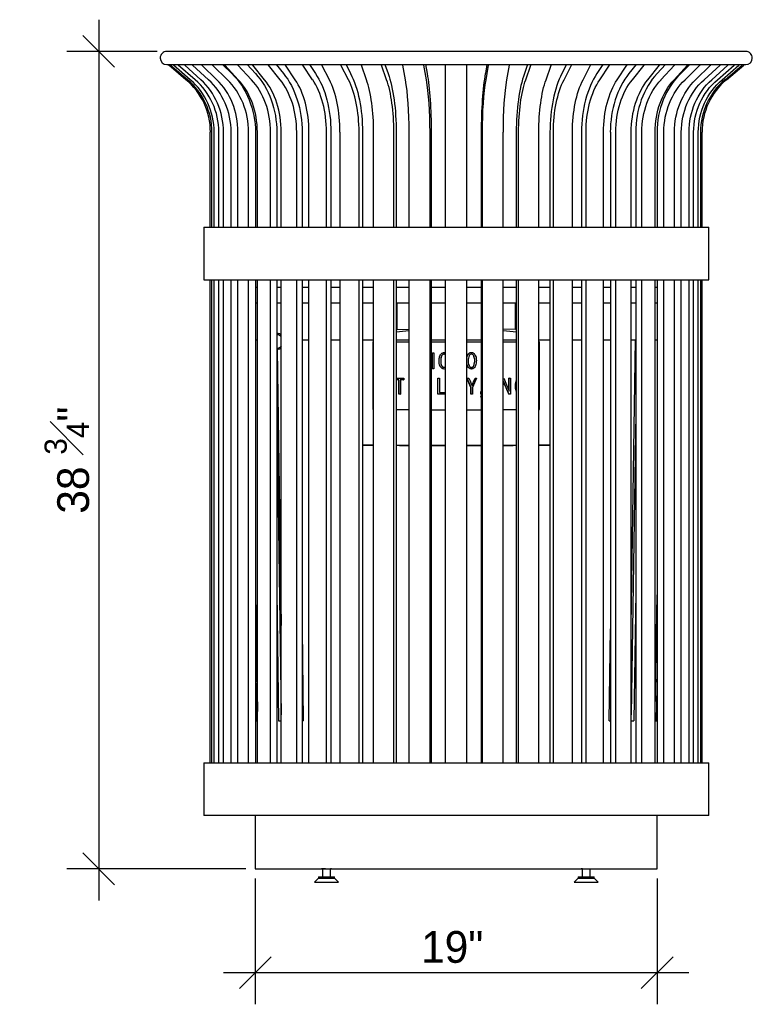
# Model space of a CAD drawing. Extents: x 0.6 to 16.4, y 0.7 to 12.9.
# Tile 1 of 19: x 0.6 to 2.9, y 0.9 to 4. Entities that reach past the tile are written whole.
import ezdxf

# ---------------------------------------------------------------- set-up
doc = ezdxf.new("R2010")
doc.units = 0
doc.header["$MEASUREMENT"] = 0
doc.layers.get('0').update_dxf_attribs({"lineweight": 9})
doc.layers.get('Defpoints').update_dxf_attribs({"lineweight": 9})
for name, color, linetype, lineweight in [('SH_Text', 7, 'Continuous', 25), ('VG_P_Cells', 3, 'Continuous', 25), ('VG_P_Text', 7, 'Continuous', 25)]:
    doc.layers.add(name, color=color, linetype=linetype, lineweight=lineweight)
doc.styles.add('Style-font31', font='font31.shx')
doc.dimstyles.new('Fract  Slanted', dxfattribs={"dimtxt": 0.1, "dimasz": 0.1, "dimexe": 0.1, "dimexo": 0.03, "dimgap": 0.03, "dimtad": 1, "dimdec": 1, "dimlfac": 12, "dimzin": 3, "dimdsep": 46, "dimlunit": 4, "dimtxsty": 'Style-font31', "dimblk": 'OBLIQUE', "dimcen": 0.09, "dimdle": 0.1, "dimclrd": 256, "dimclre": 256, "dimclrt": 256, "dimadec": 1, "dimazin": 3, "dimtfac": 0.75, "dimtdec": 1, "dimtofl": 0, "dimtmove": 0, "dimatfit": 3, "dimfxl": 1, "dimtfill": 1, "dimfrac": 1, "dimtzin": 3, "dimlwd": -1, "dimlwe": -1, "dimarcsym": 0})

# ---------------------------------------------------------------- blocks, each defined once
blk = doc.blocks.new('_Oblique')
at = {"color": 0, "linetype": 'ByBlock', "lineweight": -2}
blk.add_line((-0.5, -0.5), (0.5, 0.5), dxfattribs=at)
blk = doc.blocks.new('*D6')
at = {"layer": 'Defpoints', "color": 0, "transparency": 16777216}
for p in [(1.0361, 3.924), (0.8216, 1.349), (1.3152, 1.349)]:
    blk.add_point(p, dxfattribs=at)
at = {"layer": 'SH_Text', "transparency": 16777216}
for p, q in [((0.8216, 4.024), (0.8216, 1.249)), ((1.0061, 3.924), (0.7216, 3.924)), ((1.2852, 1.349), (0.7216, 1.349))]:
    blk.add_line(p, q, dxfattribs=at)
at = {"layer": 'SH_Text', "transparency": 16777216, "xscale": 0.1, "yscale": 0.1, "zscale": 0.1}
for p, rotation in [((0.8216, 3.924), 90), ((0.8216, 1.349), 270)]:
    blk.add_blockref('_Oblique', p, dxfattribs=dict(at, rotation=rotation))
at = {"layer": 'SH_Text', "transparency": 16777216, "insert": (0.7216, 2.6365), "char_height": 0.1, "attachment_point": 5, "rotation": 90, "style": 'Style-font31'}
blk.add_mtext('38 {\\H0.7x;\\S3#4;}"', dxfattribs=at)
blk = doc.blocks.new('*D7')
at = {"layer": 'Defpoints', "color": 0, "transparency": 16777216}
for p in [(1.3152, 1.349), (2.5819, 1.349), (2.5819, 1.0223)]:
    blk.add_point(p, dxfattribs=at)
at = {"layer": 'SH_Text', "transparency": 16777216}
for p, q in [((1.3152, 1.319), (1.3152, 0.9223)), ((2.5819, 1.319), (2.5819, 0.9223)), ((1.2152, 1.0223), (2.6819, 1.0223))]:
    blk.add_line(p, q, dxfattribs=at)
at = {"layer": 'SH_Text', "transparency": 16777216, "xscale": 0.1, "yscale": 0.1, "zscale": 0.1, "rotation": 180}
blk.add_blockref('_Oblique', (1.3152, 1.0223), dxfattribs=at)
at = {"layer": 'SH_Text', "transparency": 16777216, "xscale": 0.1, "yscale": 0.1, "zscale": 0.1}
blk.add_blockref('_Oblique', (2.5819, 1.0223), dxfattribs=at)
at = {"layer": 'SH_Text', "transparency": 16777216, "insert": (1.9359, 1.1023), "char_height": 0.1, "attachment_point": 5, "style": 'Style-font31'}
blk.add_mtext('19"', dxfattribs=at)

msp = doc.modelspace()

# ---------------------------------------------------------------- linework, layer by layer
at = {"layer": 'VG_P_Cells'}
for p, q in [((1.9486, 3.924), (1.0361, 3.924)), ((1.9486, 3.924), (1.0361, 3.924)), ((2.8611, 3.924), (1.9486, 3.924)), ((2.8611, 3.924), (1.9486, 3.924)), ((1.0361, 3.8824), (1.0389, 3.8824)), ((1.0361, 3.8824), (1.9486, 3.8824)), ((1.0963, 3.835), (1.0421, 3.8805)), ((1.0963, 3.835), (1.0421, 3.8805)), ((1.1012, 3.835), (1.0471, 3.8805)), ((1.2119, 3.8824), (1.2165, 3.8824)), ((1.2893, 3.8824), (1.3054, 3.8824)), ((1.3814, 3.8824), (1.4097, 3.8824)), ((1.4861, 3.8824), (1.5233, 3.8824)), ((1.6012, 3.8824), (1.6483, 3.8824)), ((1.724, 3.8824), (1.7804, 3.8824)), ((1.8519, 3.8824), (1.915, 3.8824)), ((1.9152, 3.8823), (1.9152, 3.8824)), ((1.9152, 3.8813), (1.9152, 3.8823)), ((1.9152, 3.8805), (1.9152, 3.8813)), ((1.9486, 3.8824), (2.8611, 3.8824)), ((1.9819, 3.8823), (1.9819, 3.8824)), ((1.9819, 3.8813), (1.9819, 3.8823)), ((1.9819, 3.8805), (1.9819, 3.8813)), ((1.9821, 3.8824), (2.0452, 3.8824)), ((2.1167, 3.8824), (2.1731, 3.8824)), ((2.2488, 3.8824), (2.2959, 3.8824)), ((2.3738, 3.8824), (2.411, 3.8824)), ((2.4874, 3.8824), (2.5157, 3.8824)), ((2.5917, 3.8824), (2.6078, 3.8824)), ((2.6806, 3.8824), (2.6852, 3.8824)), ((2.7959, 3.835), (2.85, 3.8805)), ((2.8009, 3.835), (2.855, 3.8805)), ((2.8009, 3.835), (2.855, 3.8805)), ((2.8583, 3.8824), (2.8611, 3.8824)), ((1.1731, 3.3709), (1.1731, 3.6698)), ((1.1731, 3.3709), (1.1731, 3.6698)), ((1.178, 3.3709), (1.178, 3.6698)), ((2.7191, 3.3709), (2.7191, 3.6698)), ((2.724, 3.3709), (2.724, 3.6698)), ((1.1527, 3.3709), (1.1527, 3.2042)), ((1.1527, 3.3709), (1.9486, 3.3709)), ((1.9486, 3.3709), (2.7444, 3.3709)), ((2.7444, 3.2042), (2.7444, 3.3709)), ((1.1527, 3.2042), (1.9486, 3.2042)), ((1.1731, 1.6834), (1.1731, 3.2042)), ((1.1731, 1.6834), (1.1731, 3.2042)), ((1.178, 1.6834), (1.178, 3.2042)), ((1.9486, 3.2042), (2.7444, 3.2042)), ((2.7191, 1.6834), (2.7191, 3.2042)), ((2.724, 1.6834), (2.724, 3.2042)), ((1.3156, 3.1818), (1.3217, 3.1818)), ((1.3828, 3.1818), (1.3969, 3.1818)), ((1.4627, 3.1818), (1.4843, 3.1818)), ((1.5535, 3.1818), (1.5822, 3.1818)), ((1.6531, 3.1818), (1.6882, 3.1818)), ((1.7593, 3.1818), (1.8001, 3.1818)), ((1.8697, 3.1818), (1.9152, 3.1818)), ((1.9819, 3.1818), (2.0274, 3.1818)), ((2.097, 3.1818), (2.1378, 3.1818)), ((2.2089, 3.1818), (2.244, 3.1818)), ((2.3149, 3.1818), (2.3436, 3.1818)), ((2.4128, 3.1818), (2.4344, 3.1818)), ((2.5002, 3.1818), (2.5143, 3.1818)), ((2.5754, 3.1818), (2.5816, 3.1818)), ((1.3156, 3.1318), (1.3217, 3.1318)), ((1.3828, 3.1318), (1.3969, 3.1318)), ((1.4627, 3.1318), (1.4843, 3.1318)), ((1.5535, 3.1318), (1.5822, 3.1318)), ((1.6531, 3.1318), (1.6882, 3.1318)), ((1.7593, 3.1318), (1.8001, 3.1318)), ((1.7622, 3.0485), (1.7622, 3.1318)), ((1.8697, 3.1318), (1.9152, 3.1318)), ((1.9819, 3.1318), (2.0274, 3.1318)), ((2.097, 3.1318), (2.1378, 3.1318)), ((2.1349, 3.0485), (2.1349, 3.1318)), ((2.2089, 3.1318), (2.244, 3.1318)), ((2.3149, 3.1318), (2.3436, 3.1318)), ((2.4128, 3.1318), (2.4344, 3.1318)), ((2.5002, 3.1318), (2.5143, 3.1318)), ((1.7593, 3.0476), (1.7622, 3.0485)), ((1.7622, 3.0485), (1.8001, 3.0491)), ((2.1349, 3.0485), (2.097, 3.0491)), ((2.1378, 3.0476), (2.1349, 3.0485)), ((1.3156, 3.0151), (1.3217, 3.0151)), ((1.3828, 3.0367), (1.3844, 3.0367)), ((1.4627, 3.0151), (1.4843, 3.0151)), ((1.5535, 3.0151), (1.5822, 3.0151)), ((1.6531, 3.0151), (1.6882, 3.0151)), ((1.7593, 3.0151), (1.8001, 3.0151)), ((1.8697, 3.0151), (1.9152, 3.0151)), ((1.9819, 3.0151), (2.0274, 3.0151)), ((2.097, 3.0151), (2.1378, 3.0151)), ((2.2089, 3.0151), (2.244, 3.0151)), ((2.3149, 3.0151), (2.3436, 3.0151)), ((2.4128, 3.0151), (2.4344, 3.0151)), ((2.5002, 3.0151), (2.5143, 3.0151)), ((1.3844, 2.9846), (1.3828, 2.9846)), ((1.6861, 3.0087), (1.6861, 2.7962)), ((2.2111, 2.7962), (2.2111, 3.0087)), ((1.8734, 2.9245), (1.8734, 2.9745)), ((1.8734, 2.9745), (1.8781, 2.9745)), ((1.8781, 2.9745), (1.8784, 2.9745)), ((1.8781, 2.9745), (1.8781, 2.9245)), ((1.8784, 2.9745), (1.8784, 2.9245)), ((1.91, 2.9755), (1.9101, 2.9755)), ((1.9965, 2.9756), (1.9963, 2.9756)), ((1.8781, 2.9245), (1.8734, 2.9245)), ((1.8781, 2.9245), (1.8784, 2.9245)), ((1.9096, 2.9234), (1.9098, 2.9234)), ((1.9967, 2.9287), (1.9966, 2.9287)), ((1.7593, 2.8945), (1.7826, 2.8945)), ((1.7674, 2.889), (1.7593, 2.889)), ((1.7674, 2.8445), (1.7674, 2.889)), ((1.7826, 2.889), (1.772, 2.889)), ((1.772, 2.889), (1.772, 2.8445)), ((1.7729, 2.889), (1.7729, 2.8445)), ((1.7826, 2.8945), (1.7834, 2.8945)), ((1.7826, 2.8945), (1.7826, 2.889)), ((1.7826, 2.889), (1.7835, 2.889)), ((1.7834, 2.8945), (1.7835, 2.889)), ((1.8697, 2.8949), (1.8698, 2.8949)), ((1.8698, 2.8949), (1.8698, 2.8449)), ((1.8909, 2.8445), (1.8909, 2.8945)), ((1.8909, 2.8945), (1.8957, 2.8945)), ((1.8957, 2.8945), (1.896, 2.8945)), ((1.8957, 2.8945), (1.8957, 2.85)), ((1.896, 2.8945), (1.896, 2.85)), ((1.9828, 2.8945), (1.9825, 2.8945)), ((1.9828, 2.8945), (1.9884, 2.8945)), ((2.0083, 2.8945), (2.008, 2.8945)), ((2.0083, 2.8945), (2.0126, 2.8945)), ((2.097, 2.8945), (2.098, 2.8945)), ((2.1157, 2.8945), (2.1148, 2.8945)), ((2.1148, 2.8608), (2.1148, 2.8945)), ((2.1157, 2.8945), (2.1194, 2.8945)), ((2.1157, 2.8608), (2.1157, 2.8945)), ((2.1194, 2.8945), (2.1194, 2.8445)), ((1.9954, 2.8655), (1.995, 2.8655)), ((1.995, 2.8445), (1.995, 2.8655)), ((1.9954, 2.8445), (1.9954, 2.8655)), ((2.0001, 2.8655), (2.0001, 2.8445)), ((2.1149, 2.856), (2.1148, 2.8572)), ((1.772, 2.8445), (1.7674, 2.8445)), ((1.772, 2.8445), (1.7729, 2.8445)), ((1.8697, 2.8449), (1.8698, 2.8449)), ((1.9131, 2.8445), (1.8909, 2.8445)), ((1.8957, 2.85), (1.9131, 2.85)), ((1.9131, 2.85), (1.9133, 2.85)), ((1.9131, 2.85), (1.9131, 2.8445)), ((1.9131, 2.8445), (1.9133, 2.8445)), ((1.9133, 2.85), (1.9133, 2.8445)), ((1.9954, 2.8445), (1.995, 2.8445)), ((2.0001, 2.8445), (1.9954, 2.8445)), ((2.0264, 2.835), (2.0258, 2.835)), ((2.0269, 2.8528), (2.0263, 2.8528)), ((2.0263, 2.8445), (2.0263, 2.8528)), ((2.0269, 2.8445), (2.0263, 2.8445)), ((2.0274, 2.835), (2.0264, 2.835)), ((2.0269, 2.8528), (2.0274, 2.8528)), ((2.0269, 2.8445), (2.0269, 2.8528)), ((2.0274, 2.8445), (2.0269, 2.8445)), ((2.1149, 2.8445), (2.1139, 2.8445)), ((2.1194, 2.8445), (2.1149, 2.8445)), ((1.1527, 1.6834), (1.1527, 1.5167)), ((1.1527, 1.6834), (1.9486, 1.6834)), ((1.9486, 1.6834), (2.7444, 1.6834)), ((2.7444, 1.5167), (2.7444, 1.6834)), ((2.7444, 1.5167), (1.1527, 1.5167)), ((1.3152, 1.5157), (1.3152, 1.349)), ((2.5819, 1.349), (2.5819, 1.5157)), ((1.3152, 1.349), (1.9486, 1.349)), ((1.5365, 1.349), (1.524, 1.349)), ((1.5365, 1.349), (1.5523, 1.349)), ((1.5557, 1.349), (1.5523, 1.349)), ((1.9486, 1.349), (2.5819, 1.349)), ((2.3467, 1.349), (2.3421, 1.349)), ((2.3467, 1.349), (2.3629, 1.349)), ((2.3629, 1.349), (2.3745, 1.349))]:
    msp.add_line(p, q, dxfattribs=at)
at = {"layer": 'VG_P_Cells', "flags": 128}
for points in [[(1.8944, 2.9499), (1.8945, 2.9545), (1.8947, 2.9567), (1.8953, 2.9601), (1.8963, 2.9635), (1.897, 2.9652), (1.8986, 2.9682), (1.8996, 2.9696), (1.9013, 2.9716), (1.9033, 2.9732), (1.9043, 2.9739), (1.9067, 2.975), (1.9079, 2.9753), (1.91, 2.9755)], [(1.9096, 2.9234), (1.9072, 2.9237), (1.9057, 2.9242), (1.9048, 2.9247), (1.903, 2.9258), (1.9019, 2.9268), (1.8999, 2.9292), (1.8983, 2.9317), (1.8974, 2.9334), (1.8963, 2.9364), (1.8952, 2.9408), (1.8947, 2.9438), (1.8944, 2.9499)], [(1.9099, 2.9702), (1.9091, 2.9701), (1.9077, 2.9698), (1.9063, 2.9692), (1.9055, 2.9686), (1.904, 2.9672), (1.903, 2.9658), (1.9025, 2.9647), (1.9015, 2.9624), (1.9004, 2.9584), (1.8999, 2.9554), (1.8997, 2.9533), (1.8995, 2.949)], [(1.8995, 2.949), (1.8995, 2.9469), (1.8999, 2.9428), (1.9004, 2.9399), (1.9016, 2.936), (1.9032, 2.9329), (1.9041, 2.9316), (1.9056, 2.9302), (1.9064, 2.9297), (1.9076, 2.9291), (1.9097, 2.9287)], [(1.9099, 2.9702), (1.9083, 2.9699), (1.9073, 2.9696), (1.9055, 2.9684), (1.9047, 2.9676), (1.9033, 2.9658), (1.9022, 2.9638), (1.9007, 2.9596), (1.8998, 2.9557), (1.8997, 2.9534), (1.8996, 2.949)], [(1.8996, 2.949), (1.8998, 2.9439), (1.9002, 2.9413), (1.9012, 2.9374), (1.9027, 2.9338), (1.9038, 2.9322), (1.9051, 2.9307), (1.9058, 2.9301), (1.9074, 2.9292), (1.9083, 2.9289), (1.9098, 2.9287)], [(1.9152, 2.9676), (1.9139, 2.9689), (1.9131, 2.9693), (1.9119, 2.9699), (1.9099, 2.9702)], [(1.91, 2.9755), (1.9124, 2.9752), (1.9136, 2.9749), (1.9152, 2.9743)], [(1.9101, 2.9755), (1.9124, 2.9753), (1.9136, 2.975), (1.9152, 2.9743)], [(1.9819, 2.959), (1.9828, 2.9631), (1.9836, 2.9652), (1.9846, 2.9674), (1.9854, 2.9685), (1.9878, 2.9715), (1.9894, 2.9729), (1.9919, 2.9745), (1.9938, 2.9753), (1.9948, 2.9755), (1.9963, 2.9756)], [(1.9819, 2.9578), (1.9823, 2.9597), (1.9834, 2.9634), (1.9848, 2.9668), (1.9859, 2.9688), (1.9882, 2.972), (1.9891, 2.9729), (1.9908, 2.9743), (1.9926, 2.9751), (1.9939, 2.9754), (1.9965, 2.9756)], [(1.9965, 2.9705), (1.9951, 2.9703), (1.9942, 2.9701), (1.9926, 2.9692), (1.9919, 2.9686), (1.9906, 2.9672), (1.9895, 2.9656), (1.9889, 2.9644), (1.9878, 2.9619), (1.9867, 2.9578), (1.9864, 2.9551), (1.9862, 2.9494)], [(1.9862, 2.9494), (1.9863, 2.9453), (1.9866, 2.9428), (1.9875, 2.9383), (1.9889, 2.9346), (1.9897, 2.9333), (1.9914, 2.931), (1.9929, 2.9298), (1.9945, 2.929), (1.9954, 2.9288), (1.9967, 2.9287)], [(1.9963, 2.9756), (1.9963, 2.9756), (1.9963, 2.9756), (1.9963, 2.9756), (1.9963, 2.9756), (1.9963, 2.9756), (1.9963, 2.9756), (1.9963, 2.9756), (1.9964, 2.9756), (1.9964, 2.9756), (1.9964, 2.9756), (1.9964, 2.9756), (1.9964, 2.9756), (1.9964, 2.9756), (1.9964, 2.9756), (1.9964, 2.9756), (1.9964, 2.9756), (1.9964, 2.9756), (1.9964, 2.9756), (1.9964, 2.9756), (1.9964, 2.9756), (1.9964, 2.9756), (1.9964, 2.9756), (1.9964, 2.9756), (1.9964, 2.9756)], [(1.9965, 2.9756), (1.9984, 2.9755), (1.9996, 2.9752), (2.0018, 2.9742), (2.0028, 2.9736), (2.0047, 2.972), (2.0064, 2.9701), (2.0074, 2.9687), (2.0091, 2.9658), (2.0098, 2.9641), (2.0109, 2.9606), (2.0116, 2.9571), (2.0118, 2.9548), (2.012, 2.9501)], [(2.0069, 2.9501), (2.0068, 2.9525), (2.0062, 2.9572), (2.0056, 2.96), (2.0044, 2.9634), (2.0037, 2.9649), (2.0025, 2.9668), (2.0018, 2.9676), (2.0004, 2.969), (1.9996, 2.9696), (1.9984, 2.9701), (1.9965, 2.9705)], [(1.9966, 2.9705), (1.9965, 2.9705), (1.9965, 2.9705), (1.9965, 2.9705), (1.9965, 2.9705), (1.9965, 2.9705), (1.9965, 2.9705), (1.9965, 2.9705), (1.9965, 2.9705), (1.9965, 2.9705), (1.9965, 2.9705), (1.9965, 2.9705), (1.9965, 2.9705), (1.9965, 2.9705), (1.9965, 2.9705), (1.9965, 2.9705), (1.9965, 2.9705), (1.9965, 2.9705), (1.9965, 2.9705), (1.9965, 2.9705), (1.9965, 2.9705), (1.9965, 2.9705), (1.9965, 2.9705), (1.9965, 2.9705), (1.9965, 2.9705)], [(2.0071, 2.9501), (2.0069, 2.9547), (2.0066, 2.9574), (2.0056, 2.9619), (2.0049, 2.9638), (2.0044, 2.9649), (2.0032, 2.9668), (2.0026, 2.9676), (2.0012, 2.9689), (1.9998, 2.9698), (1.9987, 2.9702), (1.9966, 2.9705)], [(2.012, 2.9501), (2.0119, 2.9474), (2.0112, 2.9422), (2.0102, 2.9375), (2.0094, 2.9349), (2.0078, 2.9312), (2.0062, 2.9287), (2.0053, 2.9276), (2.0038, 2.9262), (2.0021, 2.925), (2.0011, 2.9246), (1.9992, 2.9239), (1.9982, 2.9237), (1.9966, 2.9236)], [(1.9966, 2.9287), (1.9986, 2.929), (1.9995, 2.9293), (2.0012, 2.9304), (2.0022, 2.9314), (2.0028, 2.9322), (2.0039, 2.9342), (2.005, 2.9373), (2.0056, 2.9396), (2.0063, 2.9436), (2.0068, 2.9479), (2.0069, 2.9501)], [(1.9967, 2.9287), (1.9986, 2.9288), (1.9994, 2.9291), (2.0006, 2.9298), (2.0025, 2.9316), (2.0031, 2.9324), (2.0043, 2.9351), (2.0052, 2.9377), (2.0063, 2.9424), (2.007, 2.9475), (2.0071, 2.9501)], [(1.9152, 2.9248), (1.9134, 2.924), (1.9122, 2.9237), (1.9096, 2.9234)], [(1.9097, 2.9287), (1.9118, 2.9291), (1.913, 2.9296), (1.9146, 2.9307), (1.9152, 2.9313)], [(1.9152, 2.9247), (1.9135, 2.924), (1.9123, 2.9237), (1.9098, 2.9234)], [(1.9966, 2.9236), (1.9951, 2.9237), (1.9941, 2.9239), (1.9922, 2.9246), (1.9896, 2.9262), (1.9881, 2.9276), (1.9871, 2.9286), (1.9856, 2.9307), (1.9848, 2.9318), (1.9837, 2.9342), (1.9829, 2.9366), (1.9819, 2.9414)], [(1.9963, 2.9236), (1.9947, 2.9237), (1.9936, 2.924), (1.9916, 2.9248), (1.9889, 2.9266), (1.9874, 2.9281), (1.985, 2.9312), (1.9834, 2.9344), (1.9827, 2.9363), (1.9819, 2.9402)], [(1.9966, 2.9236), (1.9966, 2.9236), (1.9966, 2.9236), (1.9965, 2.9236), (1.9965, 2.9236), (1.9965, 2.9236), (1.9965, 2.9236), (1.9965, 2.9236), (1.9965, 2.9236), (1.9965, 2.9236), (1.9965, 2.9236), (1.9965, 2.9236), (1.9965, 2.9236), (1.9964, 2.9236), (1.9964, 2.9236), (1.9964, 2.9236), (1.9964, 2.9236), (1.9964, 2.9236), (1.9964, 2.9236), (1.9964, 2.9236), (1.9964, 2.9236), (1.9964, 2.9236), (1.9964, 2.9236), (1.9964, 2.9236), (1.9963, 2.9236)], [(1.9966, 2.9236), (1.9966, 2.9236), (1.9966, 2.9236), (1.9966, 2.9236), (1.9966, 2.9236), (1.9966, 2.9236), (1.9966, 2.9236), (1.9966, 2.9236), (1.9966, 2.9236), (1.9966, 2.9236), (1.9966, 2.9236), (1.9966, 2.9236), (1.9966, 2.9236), (1.9966, 2.9236), (1.9966, 2.9236), (1.9966, 2.9236), (1.9966, 2.9236), (1.9966, 2.9236), (1.9966, 2.9236), (1.9966, 2.9236), (1.9966, 2.9236), (1.9966, 2.9236), (1.9966, 2.9236), (1.9966, 2.9236), (1.9966, 2.9236)], [(2.1349, 2.8699), (2.1351, 2.8749), (2.1354, 2.8774), (2.1361, 2.881), (2.1372, 2.8845), (2.1378, 2.8861)], [(2.1148, 2.8572), (2.1148, 2.8608)], [(2.1158, 2.8572), (2.1157, 2.8608)], [(2.1378, 2.8533), (2.1371, 2.855), (2.1361, 2.8586), (2.1354, 2.8624), (2.1351, 2.8649), (2.1349, 2.8699)], [(2.136, 2.8699), (2.1363, 2.8759), (2.1367, 2.8789), (2.1378, 2.8832)], [(2.1378, 2.8564), (2.1368, 2.8608), (2.1363, 2.8639), (2.136, 2.8699)]]:
    msp.add_lwpolyline(points, dxfattribs=at)
at = {"layer": 'VG_P_Cells'}
msp.add_circle((2.8543, 3.8813), 0.00104, dxfattribs=at)
for centre, radius, start, end in [((1.0361, 3.9032), 0.0208, 90, 180.0003), ((2.8611, 3.9032), 0.0208, 359.9997, 90), ((1.0361, 3.9032), 0.0208, 180.0003, 270), ((1.0428, 3.8813), 0.00104, 107.0056, 180), ((1.0428, 3.8813), 0.00104, 107.0056, 180), ((1.0428, 3.8813), 0.00104, 180, 230.0029), ((1.0428, 3.8813), 0.00104, 180, 230.0029), ((1.0361, 3.9032), 0.0219, 287.0056, 288.2602), ((1.0478, 3.8813), 0.00104, 107.0056, 180), ((1.0478, 3.8813), 0.00104, 180, 230.0029), ((1.0411, 3.9032), 0.0219, 287.0056, 287.4656), ((2.8493, 3.8813), 0.00104, 0, 72.9944), ((2.8493, 3.8813), 0.00104, 309.9971, 0), ((2.861, 3.9032), 0.0219, 252.535, 252.9944), ((2.8543, 3.8813), 0.00104, 0, 72.9944), ((2.8543, 3.8813), 0.00104, 309.9971, 0), ((2.8611, 3.9032), 0.0208, 270, 359.9997), ((0.9581, 3.6698), 0.2156, 0, 50.0029), ((0.9581, 3.6698), 0.2156, 0, 50.0029), ((0.963, 3.6698), 0.2156, 0, 50.0029), ((2.9341, 3.6698), 0.2156, 129.9971, 180), ((2.939, 3.6698), 0.2156, 129.9971, 180), ((2.939, 3.6698), 0.2156, 129.9971, 180)]:
    msp.add_arc(centre, radius, start, end, dxfattribs=at)
at = {"layer": 'VG_P_Cells', "extrusion": (0, 0, -1)}
for centre, major_axis, ratio, start_param, end_param in [((1.0581, 3.8813), (0, -0.00104), 0.974928, 1.570796, 2.844789), ((1.0581, 3.8813), (0, -0.00104), 0.974928, 0.698082, 1.570796), ((1.0729, 3.8813), (0, -0.00104), 0.974928, 1.570796, 2.844789), ((1.0729, 3.8813), (0, -0.00104), 0.974928, 0.698082, 1.570796), ((1.0932, 3.8813), (0, -0.00104), 0.930874, 1.570796, 2.844789), ((1.0932, 3.8813), (0, -0.00104), 0.930874, 0.698082, 1.570796), ((1.1176, 3.8813), (0, -0.00104), 0.930874, 1.570796, 2.844789), ((1.1176, 3.8813), (0, -0.00104), 0.930874, 0.698082, 1.570796), ((1.1474, 3.8813), (0, -0.00104), 0.866025, 1.570796, 2.844789), ((1.1474, 3.8813), (0, -0.00104), 0.866025, 0.698082, 1.570796), ((1.1808, 3.8813), (0, -0.00104), 0.866025, 1.570796, 2.844789), ((1.1808, 3.8813), (0, -0.00104), 0.866025, 0.698082, 1.570796), ((1.2196, 3.8813), (0, -0.00104), 0.781831, 1.570796, 2.844789), ((1.2196, 3.8813), (0, -0.00104), 0.781831, 1.570796, 2.490094), ((1.2196, 3.8813), (0, -0.00104), 0.781831, 0.698082, 1.570796), ((1.2196, 3.8813), (0, -0.00104), 0.781831, 0.698082, 1.570796), ((1.2612, 3.8813), (0, -0.00104), 0.781831, 1.570796, 2.844789), ((1.2612, 3.8813), (0, -0.00104), 0.781831, 0.698082, 1.570796), ((1.308, 3.8813), (0, -0.00104), 0.680173, 1.570796, 2.844789), ((1.308, 3.8813), (0, -0.00104), 0.680173, 1.570796, 2.559399), ((1.308, 3.8813), (0, -0.00104), 0.680173, 0.698082, 1.570796), ((1.308, 3.8813), (0, -0.00104), 0.680173, 0.698082, 1.570796), ((1.3569, 3.8813), (0, -0.00104), 0.680173, 1.570796, 2.844789), ((1.3569, 3.8813), (0, -0.00104), 0.680173, 0.698082, 1.570796), ((1.4108, 3.8813), (0, -0.00104), 0.56332, 1.570796, 2.844789), ((1.4108, 3.8813), (0, -0.00104), 0.56332, 1.570796, 2.638179), ((1.4108, 3.8813), (0, -0.00104), 0.56332, 0.698082, 1.570796), ((1.4108, 3.8813), (0, -0.00104), 0.56332, 0.698082, 1.570796), ((1.4658, 3.8813), (0, -0.00104), 0.56332, 1.570796, 2.844789), ((1.4658, 3.8813), (0, -0.00104), 0.56332, 0.698082, 1.570796), ((1.5255, 3.8813), (0, -0.00104), 0.433884, 1.570796, 2.844789), ((1.5255, 3.8813), (0, -0.00104), 0.433884, 1.570796, 2.741967), ((1.5255, 3.8813), (0, -0.00104), 0.433884, 0.698082, 1.570796), ((1.5255, 3.8813), (0, -0.00104), 0.433884, 0.698082, 1.570796), ((1.5856, 3.8813), (0, -0.00104), 0.433884, 1.570796, 2.844789), ((1.5856, 3.8813), (0, -0.00104), 0.433884, 0.698082, 1.570796), ((1.6497, 3.8813), (0, -0.00104), 0.294755, 1.570796, 2.844789), ((1.6497, 3.8813), (0, -0.00104), 0.294755, 1.570796, 2.844789), ((1.6497, 3.8813), (0, -0.00104), 0.294755, 0.698082, 1.570796), ((1.6497, 3.8813), (0, -0.00104), 0.294755, 0.698082, 1.570796), ((1.7134, 3.8813), (0, -0.00104), 0.294755, 1.570796, 2.844789), ((1.7134, 3.8813), (0, -0.00104), 0.294755, 0.698082, 1.570796), ((1.7806, 3.8813), (0, -0.00104), 0.149042, 1.570796, 2.844789), ((1.7806, 3.8813), (0, -0.00104), 0.149042, 1.570796, 2.844789), ((1.7806, 3.8813), (0, -0.00104), 0.149042, 0.698082, 1.570796), ((1.7806, 3.8813), (0, -0.00104), 0.149042, 0.698082, 1.570796), ((1.8465, 3.8813), (0, -0.00104), 0.149042, 1.570796, 2.844789), ((1.8465, 3.8813), (0, -0.00104), 0.149042, 0.698082, 1.570796), ((2.0516, 3.9032), (0, 0.0219), 0.149042, 3.438396, 3.451363), ((2.1175, 3.9032), (0, 0.0219), 0.149042, 3.438396, 3.451367), ((2.1857, 3.9032), (0, 0.0219), 0.294755, 3.438396, 3.451428), ((2.2494, 3.9032), (0, 0.0219), 0.294755, 3.438396, 3.451381), ((2.3144, 3.9032), (0, 0.0219), 0.433884, 3.438396, 3.451354), ((2.3745, 3.9032), (0, 0.0219), 0.433884, 3.438396, 3.45142), ((2.435, 3.9032), (0, 0.0219), 0.56332, 3.438396, 3.450346), ((2.4901, 3.9032), (0, 0.0219), 0.56332, 3.438396, 3.44998), ((2.5448, 3.9032), (0, 0.0219), 0.680173, 3.438396, 3.449149), ((2.5936, 3.9032), (0, 0.0219), 0.680173, 3.438396, 3.449214), ((2.6412, 3.9032), (0, 0.0219), 0.781831, 3.438396, 3.448287), ((2.6828, 3.9032), (0, 0.0219), 0.781831, 3.438396, 3.444563), ((2.7221, 3.9032), (0, 0.0219), 0.866025, 3.438396, 3.449785), ((2.7555, 3.9032), (0, 0.0219), 0.866025, 3.438396, 3.449659), ((2.8308, 3.9032), (0, 0.0219), 0.974928, 3.438396, 3.448171), ((1.3844, 3.0106), (0, 0.026), 0.781831, 6.20467, 6.283185), ((1.3844, 3.0106), (0, 0.0219), 0.781831, 6.189676, 6.283185), ((1.3844, 3.0106), (0, 0.026), 0.781831, 0, 0.657473), ((1.3844, 3.0106), (0, 0.0219), 0.781831, 0, 0.814705), ((1.3844, 3.0106), (0, 0.0219), 0.781831, 3.141593, 3.235102), ((1.3844, 3.0106), (0, 0.026), 0.781831, 3.141593, 3.220108), ((1.3844, 3.0106), (0, 0.0219), 0.781831, 2.326888, 3.141593), ((1.3844, 3.0106), (0, 0.026), 0.781831, 2.48412, 3.141593), ((1.9486, 3.0192), (-0.6667, 0), 0.017054, -1.169613, -1.166089), ((1.9486, 3.0192), (-0.6667, 0), 0.017054, -1.34617, -1.28294), ((1.9486, 3.0192), (-0.6667, 0), 0.017054, -1.520776, -1.452249), ((1.9486, 3.0192), (-0.6667, 0), 0.017054, 4.593842, 4.662368), ((1.9486, 3.0192), (-0.6667, 0), 0.017054, 4.424533, 4.487763), ((1.9486, 3.0192), (-0.6667, 0), 0.017054, 4.307681, 4.311205), ((1.9486, 2.933), (-0.6664, 1.5387), 0.012657, -4.681828, -4.66689), ((1.9486, 2.7999), (-0.6664, -1.5385), 0.012658, 4.645409, 4.664267), ((1.9486, 3.1039), (0.665, -1.498), 0.031893, -1.416384, -1.38886), ((1.9486, 2.6941), (-0.6667, 0), 0.017054, -1.169613, -1.111649), ((1.9486, 2.6941), (-0.6667, 0), 0.017054, -1.34617, -1.28294), ((1.9486, 2.6941), (-0.6667, 0), 0.017054, -1.520776, -1.452249), ((1.9486, 2.6941), (-0.6667, 0), 0.017054, 4.593842, 4.662368), ((1.9486, 2.6941), (-0.6667, 0), 0.017054, 4.424533, 4.487763), ((1.9486, 2.6941), (-0.6667, 0), 0.017054, 4.253242, 4.311205)]:
    msp.add_ellipse(centre, major_axis=major_axis, ratio=ratio, start_param=start_param, end_param=end_param, dxfattribs=at)
at = {"layer": 'VG_P_Cells'}
for centre, major_axis, ratio, start_param, end_param in [((1.0664, 3.9032), (0, 0.0219), 0.974928, 3.438396, 3.44812), ((1.1416, 3.9032), (0, 0.0219), 0.866025, 3.438396, 3.449659), ((1.175, 3.9032), (0, 0.0219), 0.866025, 3.438396, 3.449785), ((1.2144, 3.9032), (0, 0.0219), 0.781831, 3.438396, 3.444562), ((1.2559, 3.9032), (0, 0.0219), 0.781831, 3.438396, 3.448287), ((1.3035, 3.9032), (0, 0.0219), 0.680173, 3.438396, 3.449214), ((1.3523, 3.9032), (0, 0.0219), 0.680173, 3.438396, 3.449149), ((1.407, 3.9032), (0, 0.0219), 0.56332, 3.438396, 3.450596), ((1.4621, 3.9032), (0, 0.0219), 0.56332, 3.438396, 3.450601), ((1.5226, 3.9032), (0, 0.0219), 0.433884, 3.438396, 3.45126), ((1.5827, 3.9032), (0, 0.0219), 0.433884, 3.438396, 3.451354), ((1.6477, 3.9032), (0, 0.0219), 0.294755, 3.438396, 3.451381), ((1.7114, 3.9032), (0, 0.0219), 0.294755, 3.438396, 3.451428), ((1.7796, 3.9032), (0, 0.0219), 0.149042, 3.438396, 3.451367), ((1.8455, 3.9032), (0, 0.0219), 0.149042, 3.438396, 3.451363), ((2.0506, 3.8813), (0, -0.00104), 0.149042, 1.570796, 2.844789), ((2.0506, 3.8813), (0, -0.00104), 0.149042, 0.698082, 1.570796), ((2.1165, 3.8813), (0, -0.00104), 0.149042, 1.570796, 2.844789), ((2.1165, 3.8813), (0, -0.00104), 0.149042, 0.698082, 1.570796), ((2.1837, 3.8813), (0, -0.00104), 0.294755, 1.570796, 2.844789), ((2.1837, 3.8813), (0, -0.00104), 0.294755, 0.698082, 1.570796), ((2.2474, 3.8813), (0, -0.00104), 0.294755, 1.570796, 2.844789), ((2.2474, 3.8813), (0, -0.00104), 0.294755, 0.698082, 1.570796), ((2.3115, 3.8813), (0, -0.00104), 0.433884, 1.570796, 2.844789), ((2.3115, 3.8813), (0, -0.00104), 0.433884, 0.698082, 1.570796), ((2.3716, 3.8813), (0, -0.00104), 0.433884, 1.570796, 2.844789), ((2.3716, 3.8813), (0, -0.00104), 0.433884, 0.698082, 1.570796), ((2.4313, 3.8813), (0, -0.00104), 0.56332, 1.570796, 2.844789), ((2.4313, 3.8813), (0, -0.00104), 0.56332, 0.698082, 1.570796), ((2.4863, 3.8813), (0, -0.00104), 0.56332, 1.570796, 2.844789), ((2.4863, 3.8813), (0, -0.00104), 0.56332, 0.698082, 1.570796), ((2.5402, 3.8813), (0, -0.00104), 0.680173, 1.570796, 2.844789), ((2.5402, 3.8813), (0, -0.00104), 0.680173, 0.698082, 1.570796), ((2.5891, 3.8813), (0, -0.00104), 0.680173, 1.570796, 2.844789), ((2.5891, 3.8813), (0, -0.00104), 0.680173, 0.698082, 1.570796), ((2.636, 3.8813), (0, -0.00104), 0.781831, 1.570796, 2.844789), ((2.636, 3.8813), (0, -0.00104), 0.781831, 0.698082, 1.570796), ((2.6775, 3.8813), (0, -0.00104), 0.781831, 1.570796, 2.844789), ((2.6775, 3.8813), (0, -0.00104), 0.781831, 0.698082, 1.570796), ((2.7163, 3.8813), (0, -0.00104), 0.866025, 1.570796, 2.844789), ((2.7163, 3.8813), (0, -0.00104), 0.866025, 0.698082, 1.570796), ((2.7497, 3.8813), (0, -0.00104), 0.866025, 1.570796, 2.844789), ((2.7497, 3.8813), (0, -0.00104), 0.866025, 0.698082, 1.570796), ((2.7796, 3.8813), (0, -0.00104), 0.930874, 1.570796, 2.844789), ((2.7796, 3.8813), (0, -0.00104), 0.930874, 0.698082, 1.570796), ((2.8039, 3.8813), (0, -0.00104), 0.930874, 1.570796, 2.844789), ((2.8039, 3.8813), (0, -0.00104), 0.930874, 0.698082, 1.570796), ((2.8242, 3.8813), (0, -0.00104), 0.974928, 1.570796, 2.844789), ((2.8242, 3.8813), (0, -0.00104), 0.974928, 0.698082, 1.570796), ((2.8391, 3.8813), (0, -0.00104), 0.974928, 1.570796, 2.844789), ((2.8391, 3.8813), (0, -0.00104), 0.974928, 0.698082, 1.570796), ((1.9486, 2.8367), (0.6935, 0.0285), 0.313945, -4.509514, -4.448892), ((1.9486, 2.8367), (-0.6935, 0.0285), 0.313945, 4.448892, 4.509514), ((1.9227, 2.9799), (0.6575, -1.5179), 0.012648, 1.489846, 1.508976), ((1.9486, 2.9202), (-0.6664, 1.5385), 0.012658, 4.67132, 4.690159), ((1.9742, 2.8691), (0.6556, 1.504), 0.012703, -1.563395, -1.548407), ((1.9486, 2.8103), (-0.6664, -1.5288), 0.012712, -4.66683, -4.651787), ((1.9486, 3.0925), (0.665, -1.4981), 0.031892, 1.390323, 1.417896), ((1.9233, 3.1494), (0.6589, -1.4845), 0.031869, 1.349806, 1.376394), ((1.9486, 9.9011), (0.6642, -42.2013), 0.001355, 1.402995, 1.403078), ((1.9809, 2.8013), (0.654, 1.9012), 0.015678, -1.547661, -1.54528), ((1.9486, 2.7072), (0.666, 1.9359), 0.015697, -1.499316, -1.497847), ((1.9486, 2.8066), (0.6548, 0), 0.017054, 4.299892, 4.303492), ((1.9486, 2.8066), (0.6667, 0), 0.017054, 4.307681, 4.311206), ((1.9486, 2.8066), (0.6548, 0), 0.017054, 4.419154, 4.483613), ((1.9486, 2.8066), (0.6667, 0), 0.017054, 4.424533, 4.487763), ((1.9486, 2.8066), (0.6548, 0), 0.017054, 4.591679, 4.661459), ((1.9486, 2.8066), (0.6667, 0), 0.017054, 4.593842, 4.662368), ((1.9486, 2.8066), (0.6548, 0), 0.017054, -1.519867, -1.450087), ((1.9486, 2.8066), (0.6667, 0), 0.017054, -1.520775, -1.452249), ((1.9486, 2.8066), (0.6548, 0), 0.017054, -1.34202, -1.277561), ((1.9486, 2.8066), (0.6667, 0), 0.017054, -1.34617, -1.28294), ((1.9486, 2.8066), (0.6548, 0), 0.017054, -1.161899, -1.158299), ((1.9486, 2.8066), (0.6667, 0), 0.017054, -1.169613, -1.166089), ((1.9486, 2.6941), (0.6667, 0), 0.017054, 4.253242, 4.311205), ((1.9486, 2.6941), (0.6667, 0), 0.017054, 4.424533, 4.487763), ((1.9486, 2.6941), (0.6667, 0), 0.017054, 4.593842, 4.662368), ((1.9486, 2.6941), (0.6667, 0), 0.017054, -1.520776, -1.452249), ((1.9486, 2.6941), (0.6667, 0), 0.017054, -1.34617, -1.28294), ((1.9486, 2.6941), (0.6667, 0), 0.017054, -1.169613, -1.111649)]:
    msp.add_ellipse(centre, major_axis=major_axis, ratio=ratio, start_param=start_param, end_param=end_param, dxfattribs=at)
at = {"layer": 'VG_P_Text'}
for p, q in [((1.1103, 3.835), (1.0574, 3.8805)), ((1.1251, 3.835), (1.0722, 3.8805)), ((1.1431, 3.835), (1.0926, 3.8805)), ((1.1674, 3.835), (1.1169, 3.8805)), ((1.1939, 3.835), (1.1469, 3.8805)), ((1.2272, 3.835), (1.1802, 3.8805)), ((1.2119, 3.8824), (1.2408, 3.8544)), ((1.2615, 3.835), (1.2191, 3.8805)), ((1.2615, 3.835), (1.2191, 3.8805)), ((1.3031, 3.835), (1.2606, 3.8805)), ((1.2893, 3.8824), (1.3153, 3.8544)), ((1.3445, 3.835), (1.3076, 3.8805)), ((1.3445, 3.835), (1.3076, 3.8805)), ((1.3933, 3.835), (1.3564, 3.8805)), ((1.3814, 3.8824), (1.404, 3.8544)), ((1.441, 3.835), (1.4104, 3.8805)), ((1.441, 3.835), (1.4104, 3.8805)), ((1.496, 3.835), (1.4655, 3.8805)), ((1.4861, 3.8824), (1.5049, 3.8544)), ((1.5488, 3.835), (1.5252, 3.8805)), ((1.5488, 3.835), (1.5252, 3.8805)), ((1.6088, 3.835), (1.5853, 3.8805)), ((1.6012, 3.8824), (1.6156, 3.8544)), ((1.6655, 3.835), (1.6495, 3.8805)), ((1.6655, 3.835), (1.6495, 3.8805)), ((1.7292, 3.835), (1.7132, 3.8805)), ((1.724, 3.8824), (1.7338, 3.8544)), ((1.7886, 3.835), (1.7805, 3.8805)), ((1.7886, 3.835), (1.7805, 3.8805)), ((1.8545, 3.835), (1.8464, 3.8805)), ((1.8519, 3.8824), (1.8568, 3.8544)), ((1.9152, 3.835), (1.9152, 3.8805)), ((1.9819, 3.835), (1.9819, 3.8805)), ((2.0452, 3.8824), (2.0403, 3.8544)), ((2.0452, 3.8824), (2.0403, 3.8544)), ((2.0426, 3.835), (2.0507, 3.8805)), ((2.1085, 3.835), (2.1166, 3.8805)), ((2.1731, 3.8824), (2.1633, 3.8544)), ((2.1731, 3.8824), (2.1633, 3.8544)), ((2.1679, 3.835), (2.1839, 3.8805)), ((2.2316, 3.835), (2.2476, 3.8805)), ((2.2959, 3.8824), (2.2815, 3.8544)), ((2.2959, 3.8824), (2.2815, 3.8544)), ((2.2883, 3.835), (2.3118, 3.8805)), ((2.3483, 3.835), (2.3719, 3.8805)), ((2.411, 3.8824), (2.3922, 3.8544)), ((2.411, 3.8824), (2.3922, 3.8544)), ((2.4011, 3.835), (2.4316, 3.8805)), ((2.4562, 3.835), (2.4867, 3.8805)), ((2.5157, 3.8824), (2.4931, 3.8544)), ((2.5157, 3.8824), (2.4931, 3.8544)), ((2.5038, 3.835), (2.5407, 3.8805)), ((2.5526, 3.835), (2.5895, 3.8805)), ((2.6078, 3.8824), (2.5818, 3.8544)), ((2.6078, 3.8824), (2.5818, 3.8544)), ((2.594, 3.835), (2.6365, 3.8805)), ((2.6356, 3.835), (2.678, 3.8805)), ((2.6852, 3.8824), (2.6563, 3.8544)), ((2.6699, 3.835), (2.7169, 3.8805)), ((2.7032, 3.835), (2.7502, 3.8805)), ((2.7297, 3.835), (2.7802, 3.8805)), ((2.754, 3.835), (2.8045, 3.8805)), ((2.772, 3.835), (2.8249, 3.8805)), ((2.7868, 3.835), (2.8397, 3.8805)), ((1.9152, 3.6698), (1.9152, 3.835)), ((1.9819, 3.6698), (1.9819, 3.835)), ((1.1854, 3.3709), (1.1854, 3.6698)), ((1.2002, 3.3709), (1.2002, 3.6698)), ((1.2148, 3.3709), (1.2148, 3.6698)), ((1.2391, 3.3709), (1.2391, 3.6698)), ((1.2606, 3.3709), (1.2606, 3.6698)), ((1.2939, 3.3709), (1.2939, 3.6698)), ((1.3156, 3.6693), (1.3156, 3.3709)), ((1.3217, 3.3709), (1.3217, 3.6698)), ((1.3217, 3.3709), (1.3217, 3.6698)), ((1.3633, 3.3709), (1.3633, 3.6698)), ((1.3828, 3.6693), (1.3828, 3.3709)), ((1.3969, 3.3709), (1.3969, 3.6698)), ((1.3969, 3.3709), (1.3969, 3.6698)), ((1.4457, 3.3709), (1.4457, 3.6698)), ((1.4627, 3.6693), (1.4627, 3.3709)), ((1.4843, 3.3709), (1.4843, 3.6698)), ((1.4843, 3.3709), (1.4843, 3.6698)), ((1.5394, 3.3709), (1.5394, 3.6698)), ((1.5535, 3.6693), (1.5535, 3.3709)), ((1.5822, 3.3709), (1.5822, 3.6698)), ((1.5822, 3.3709), (1.5822, 3.6698)), ((1.6423, 3.3709), (1.6423, 3.6698)), ((1.6531, 3.6693), (1.6531, 3.3709)), ((1.6882, 3.3709), (1.6882, 3.6698)), ((1.6882, 3.3709), (1.6882, 3.6698)), ((1.7519, 3.3709), (1.7519, 3.6698)), ((1.7593, 3.6693), (1.7593, 3.3709)), ((1.8001, 3.3709), (1.8001, 3.6698)), ((1.8001, 3.3709), (1.8001, 3.6698)), ((1.866, 3.3709), (1.866, 3.6698)), ((1.8697, 3.6693), (1.8697, 3.3709)), ((1.9152, 3.3709), (1.9152, 3.6698)), ((1.9819, 3.3709), (1.9819, 3.6698)), ((2.0274, 3.6693), (2.0274, 3.3709)), ((2.0274, 3.6693), (2.0274, 3.3709)), ((2.0311, 3.3709), (2.0311, 3.6698)), ((2.097, 3.3709), (2.097, 3.6698)), ((2.1378, 3.6693), (2.1378, 3.3709)), ((2.1378, 3.6693), (2.1378, 3.3709)), ((2.1452, 3.3709), (2.1452, 3.6698)), ((2.2089, 3.3709), (2.2089, 3.6698)), ((2.244, 3.6693), (2.244, 3.3709)), ((2.244, 3.6693), (2.244, 3.3709)), ((2.2549, 3.3709), (2.2549, 3.6698)), ((2.3149, 3.3709), (2.3149, 3.6698)), ((2.3436, 3.6693), (2.3436, 3.3709)), ((2.3436, 3.6693), (2.3436, 3.3709)), ((2.3577, 3.3709), (2.3577, 3.6698)), ((2.4128, 3.3709), (2.4128, 3.6698)), ((2.4344, 3.6693), (2.4344, 3.3709)), ((2.4344, 3.6693), (2.4344, 3.3709)), ((2.4514, 3.3709), (2.4514, 3.6698)), ((2.5002, 3.3709), (2.5002, 3.6698)), ((2.5143, 3.6693), (2.5143, 3.3709)), ((2.5143, 3.6693), (2.5143, 3.3709)), ((2.5338, 3.3709), (2.5338, 3.6698)), ((2.5754, 3.3709), (2.5754, 3.6698)), ((2.5816, 3.6693), (2.5816, 3.3709)), ((2.5816, 3.6693), (2.5816, 3.3709)), ((2.6032, 3.3709), (2.6032, 3.6698)), ((2.6365, 3.3709), (2.6365, 3.6698)), ((2.658, 3.3709), (2.658, 3.6698)), ((2.6823, 3.3709), (2.6823, 3.6698)), ((2.6969, 3.3709), (2.6969, 3.6698)), ((2.7117, 3.3709), (2.7117, 3.6698)), ((1.1854, 1.6834), (1.1854, 3.2042)), ((1.2002, 1.6834), (1.2002, 3.2042)), ((1.2148, 1.6834), (1.2148, 3.2042)), ((1.2391, 1.6834), (1.2391, 3.2042)), ((1.2606, 1.6834), (1.2606, 3.2042)), ((1.2939, 1.6834), (1.2939, 3.2042)), ((1.3156, 3.2042), (1.3156, 1.6834)), ((1.3217, 1.6834), (1.3217, 3.2042)), ((1.3633, 1.6834), (1.3633, 3.2042)), ((1.3828, 3.2042), (1.3828, 1.6834)), ((1.3969, 1.6834), (1.3969, 3.2042)), ((1.4457, 1.6834), (1.4457, 3.2042)), ((1.4627, 3.2042), (1.4627, 1.6834)), ((1.4843, 1.6834), (1.4843, 3.2042)), ((1.5394, 1.6834), (1.5394, 3.2042)), ((1.5535, 3.2042), (1.5535, 1.6834)), ((1.5822, 1.6834), (1.5822, 3.2042)), ((1.6423, 1.6834), (1.6423, 3.2042)), ((1.6531, 3.2042), (1.6531, 1.6834)), ((1.6882, 1.6834), (1.6882, 3.2042)), ((1.7519, 1.6834), (1.7519, 3.2042)), ((1.7593, 3.2042), (1.7593, 1.6834)), ((1.8001, 1.6834), (1.8001, 3.2042)), ((1.866, 1.6834), (1.866, 3.2042)), ((1.8697, 3.2042), (1.8697, 1.6834)), ((1.9152, 1.6834), (1.9152, 3.2042)), ((1.9819, 1.6834), (1.9819, 3.2042)), ((2.0274, 3.2042), (2.0274, 1.6834)), ((2.0311, 1.6834), (2.0311, 3.2042)), ((2.097, 1.6834), (2.097, 3.2042)), ((2.1378, 3.2042), (2.1378, 1.6834)), ((2.1452, 1.6834), (2.1452, 3.2042)), ((2.2089, 1.6834), (2.2089, 3.2042)), ((2.244, 3.2042), (2.244, 1.6834)), ((2.2549, 1.6834), (2.2549, 3.2042)), ((2.3149, 1.6834), (2.3149, 3.2042)), ((2.3436, 3.2042), (2.3436, 1.6834)), ((2.3577, 1.6834), (2.3577, 3.2042)), ((2.4128, 1.6834), (2.4128, 3.2042)), ((2.4344, 3.2042), (2.4344, 1.6834)), ((2.4514, 1.6834), (2.4514, 3.2042)), ((2.5002, 1.6834), (2.5002, 3.2042)), ((2.5143, 3.2042), (2.5143, 1.6834)), ((2.5338, 1.6834), (2.5338, 3.2042)), ((2.5754, 1.6834), (2.5754, 3.2042)), ((2.5816, 3.2042), (2.5816, 1.6834)), ((2.6032, 1.6834), (2.6032, 3.2042)), ((2.6365, 1.6834), (2.6365, 3.2042)), ((2.658, 1.6834), (2.658, 3.2042)), ((2.6823, 1.6834), (2.6823, 3.2042)), ((2.6969, 1.6834), (2.6969, 3.2042)), ((2.7117, 1.6834), (2.7117, 3.2042)), ((2.5754, 3.1318), (2.5816, 3.1318)), ((2.5002, 2.1156), (2.5135, 3.0151)), ((2.5754, 3.0151), (2.5816, 3.0151)), ((1.384, 2.9846), (1.3969, 2.1156)), ((1.3828, 2.7846), (1.3969, 1.8339)), ((2.5143, 2.7846), (2.5002, 1.834)), ((1.3156, 2.2121), (1.3217, 1.8449)), ((1.3828, 2.2203), (1.3888, 1.8152)), ((2.5143, 2.2203), (2.5083, 1.8152)), ((2.5754, 1.8449), (2.5816, 2.2121)), ((1.4627, 2.105), (1.4665, 1.8153)), ((2.4306, 1.8153), (2.4344, 2.105)), ((1.3156, 1.9742), (1.3182, 1.8152)), ((2.5816, 1.9743), (2.5789, 1.8152)), ((1.3156, 1.8152), (1.3182, 1.8152)), ((1.3182, 1.8152), (1.3217, 1.8153)), ((1.3888, 1.8152), (1.3969, 1.8152)), ((1.4627, 1.8152), (1.4665, 1.8153)), ((2.4306, 1.8153), (2.4344, 1.8152)), ((2.5002, 1.8152), (2.5083, 1.8152)), ((2.5754, 1.8153), (2.5789, 1.8152)), ((2.5789, 1.8152), (2.5816, 1.8152)), ((1.5273, 1.349), (1.5273, 1.324)), ((1.5273, 1.349), (1.5273, 1.324)), ((1.5523, 1.324), (1.5523, 1.349)), ((2.3458, 1.349), (2.3458, 1.324)), ((2.3458, 1.349), (2.3458, 1.324)), ((2.3708, 1.324), (2.3708, 1.349)), ((1.5148, 1.3199), (1.5023, 1.3074)), ((1.5148, 1.3199), (1.5023, 1.3074)), ((1.5023, 1.3074), (1.574, 1.3074)), ((1.5148, 1.324), (1.5148, 1.3199)), ((1.5148, 1.324), (1.5148, 1.3199)), ((1.5148, 1.324), (1.5626, 1.324)), ((1.5148, 1.3199), (1.5626, 1.3199)), ((1.5626, 1.324), (1.5648, 1.324)), ((1.5626, 1.3199), (1.5648, 1.3199)), ((1.5648, 1.3199), (1.5648, 1.324)), ((1.5773, 1.3074), (1.5648, 1.3199)), ((1.574, 1.3074), (1.5773, 1.3074)), ((2.3333, 1.3199), (2.3208, 1.3074)), ((2.3333, 1.3199), (2.3208, 1.3074)), ((2.3208, 1.3074), (2.3924, 1.3074)), ((2.3333, 1.324), (2.3333, 1.3199)), ((2.3333, 1.324), (2.3811, 1.324)), ((2.3333, 1.324), (2.3333, 1.3199)), ((2.3333, 1.3199), (2.3811, 1.3199)), ((2.3811, 1.324), (2.3833, 1.324)), ((2.3811, 1.3199), (2.3833, 1.3199)), ((2.3833, 1.3199), (2.3833, 1.324)), ((2.3958, 1.3074), (2.3833, 1.3199)), ((2.3924, 1.3074), (2.3958, 1.3074))]:
    msp.add_line(p, q, dxfattribs=at)
at = {"layer": 'VG_P_Text', "extrusion": (0, 0, -1)}
for centre, major_axis, ratio, start_param, end_param in [((1.1063, 3.6693), (0, -0.2417), 0.866025, 3.839674, 4.712389), ((1.1939, 3.6693), (0, -0.2417), 0.781831, 3.839674, 4.712389), ((1.2984, 3.6693), (0, -0.2417), 0.680173, 3.839674, 4.712389), ((1.4174, 3.6693), (0, -0.2417), 0.56332, 3.839674, 4.712389), ((1.5482, 3.6693), (0, -0.2417), 0.433884, 3.839674, 4.712389), ((1.6881, 3.6693), (0, -0.2417), 0.294755, 3.839674, 4.712389), ((1.8337, 3.6693), (0, -0.2417), 0.149042, 3.839674, 4.712389), ((2.0633, 3.6698), (0, 0.2156), 0.149042, 4.712389, 5.585104), ((2.1292, 3.6698), (0, 0.2156), 0.149042, 4.712389, 5.585104), ((2.2087, 3.6698), (0, 0.2156), 0.294755, 4.712389, 5.585104), ((2.2724, 3.6698), (0, 0.2156), 0.294755, 4.712389, 5.585104), ((2.3484, 3.6698), (0, 0.2156), 0.433884, 4.712389, 5.585104), ((2.4085, 3.6698), (0, 0.2156), 0.433884, 4.712389, 5.585104), ((2.4791, 3.6698), (0, 0.2156), 0.56332, 4.712389, 5.585104), ((2.5342, 3.6698), (0, 0.2156), 0.56332, 4.712389, 5.585104), ((2.598, 3.6698), (0, 0.2156), 0.680173, 4.712389, 5.585104), ((2.6469, 3.6698), (0, 0.2156), 0.680173, 4.712389, 5.585104), ((2.7024, 3.6698), (0, 0.2156), 0.781831, 4.712389, 5.585104), ((2.744, 3.6698), (0, 0.2156), 0.781831, 4.712389, 5.585104), ((2.7899, 3.6698), (0, 0.2156), 0.866025, 4.712389, 5.585104), ((2.8233, 3.6698), (0, 0.2156), 0.866025, 4.712389, 5.585104), ((2.8587, 3.6698), (0, 0.2156), 0.930874, 4.712389, 5.585104), ((2.883, 3.6698), (0, 0.2156), 0.930874, 4.712389, 5.585104), ((2.9071, 3.6698), (0, 0.2156), 0.974928, 4.712389, 5.585104), ((2.9219, 3.6698), (0, 0.2156), 0.974928, 4.712389, 5.585104)]:
    msp.add_ellipse(centre, major_axis=major_axis, ratio=ratio, start_param=start_param, end_param=end_param, dxfattribs=at)
at = {"layer": 'VG_P_Text'}
for centre, major_axis, ratio, start_param, end_param in [((2.0634, 3.6693), (0, -0.2417), 0.149042, 3.839674, 4.712389), ((2.0634, 3.6693), (0, -0.2417), 0.149042, 3.839674, 4.712389), ((2.2091, 3.6693), (0, -0.2417), 0.294755, 3.839674, 4.712389), ((2.2091, 3.6693), (0, -0.2417), 0.294755, 3.839674, 4.712389), ((2.3489, 3.6693), (0, -0.2417), 0.433884, 3.839674, 4.712389), ((2.3489, 3.6693), (0, -0.2417), 0.433884, 3.839674, 4.712389), ((2.4797, 3.6693), (0, -0.2417), 0.56332, 3.839674, 4.712389), ((2.4797, 3.6693), (0, -0.2417), 0.56332, 3.839674, 4.712389), ((2.5987, 3.6693), (0, -0.2417), 0.680173, 3.839674, 4.712389), ((2.5987, 3.6693), (0, -0.2417), 0.680173, 3.839674, 4.712389), ((2.7032, 3.6693), (0, -0.2417), 0.781831, 3.839674, 4.712389), ((2.7032, 3.6693), (0, -0.2417), 0.781831, 3.839674, 4.712389), ((2.7908, 3.6693), (0, -0.2417), 0.866025, 3.839674, 4.712389), ((2.7908, 3.6693), (0, -0.2417), 0.866025, 3.839674, 4.712389), ((0.9752, 3.6698), (0, 0.2156), 0.974928, 4.712389, 5.585104), ((0.99, 3.6698), (0, 0.2156), 0.974928, 4.712389, 5.585104), ((1.0141, 3.6698), (0, 0.2156), 0.930874, 4.712389, 5.585104), ((1.0384, 3.6698), (0, 0.2156), 0.930874, 4.712389, 5.585104), ((1.0739, 3.6698), (0, 0.2156), 0.866025, 4.712389, 5.585104), ((1.1072, 3.6698), (0, 0.2156), 0.866025, 4.712389, 5.585104), ((1.1532, 3.6698), (0, 0.2156), 0.781831, 4.712389, 5.585104), ((1.1532, 3.6698), (0, 0.2156), 0.781831, 4.712389, 5.585104), ((1.1947, 3.6698), (0, 0.2156), 0.781831, 4.712389, 5.585104), ((1.2502, 3.6698), (0, 0.2156), 0.680173, 4.712389, 5.585104), ((1.2502, 3.6698), (0, 0.2156), 0.680173, 4.712389, 5.585104), ((1.2991, 3.6698), (0, 0.2156), 0.680173, 4.712389, 5.585104), ((1.3629, 3.6698), (0, 0.2156), 0.56332, 4.712389, 5.585104), ((1.3629, 3.6698), (0, 0.2156), 0.56332, 4.712389, 5.585104), ((1.418, 3.6698), (0, 0.2156), 0.56332, 4.712389, 5.585104), ((1.4886, 3.6698), (0, 0.2156), 0.433884, 4.712389, 5.585104), ((1.4886, 3.6698), (0, 0.2156), 0.433884, 4.712389, 5.585104), ((1.5487, 3.6698), (0, 0.2156), 0.433884, 4.712389, 5.585104), ((1.6247, 3.6698), (0, 0.2156), 0.294755, 4.712389, 5.585104), ((1.6247, 3.6698), (0, 0.2156), 0.294755, 4.712389, 5.585104), ((1.6884, 3.6698), (0, 0.2156), 0.294755, 4.712389, 5.585104), ((1.7679, 3.6698), (0, 0.2156), 0.149042, 4.712389, 5.585104), ((1.7679, 3.6698), (0, 0.2156), 0.149042, 4.712389, 5.585104), ((1.8338, 3.6698), (0, 0.2156), 0.149042, 4.712389, 5.585104)]:
    msp.add_ellipse(centre, major_axis=major_axis, ratio=ratio, start_param=start_param, end_param=end_param, dxfattribs=at)

# ---------------------------------------------------------------- dimensions: what is measured, and where the dimension line sits
at = {"layer": 'SH_Text'}
dim = msp.add_linear_dim(base=(0.8216, 1.349), p1=(1.0361, 3.924), p2=(1.3152, 1.349), angle=90, text='38 {\\H0.7x;\\S3#4;}"', dimstyle='Fract  Slanted', override={"dimtfill": 0}, dxfattribs=at)
dim.commit()
dim.dimension.update_dxf_attribs({"geometry": '*D6', "text_midpoint": (0.7216, 2.6365)})
dim = msp.add_linear_dim(base=(2.5819, 1.0223), p1=(1.3152, 1.349), p2=(2.5819, 1.349), text='19"', dimstyle='Fract  Slanted', override={"dimtfill": 0}, dxfattribs=at)
dim.commit()
dim.dimension.update_dxf_attribs({"geometry": '*D7', "text_midpoint": (1.9359, 1.0223), "dimtype": 160})

doc.saveas('drawing.dxf')
